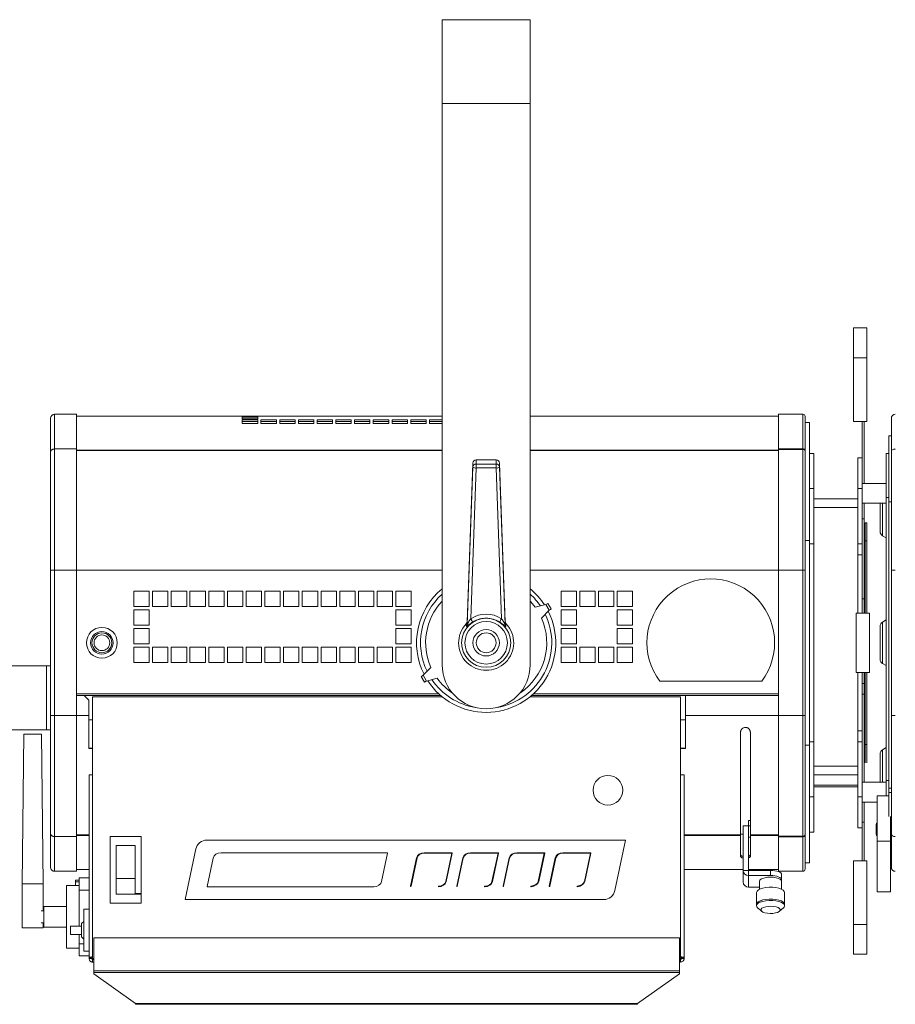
# Model space of a CAD drawing. Header units: millimetres. Extents: x 11 to 1315, y -994 to 462.
# Tile 9 of 10: x 447 to 844, y 15 to 462. Entities that reach past the tile are written whole.
import ezdxf

# ---------------------------------------------------------------- set-up
doc = ezdxf.new("R2010")
doc.units = ezdxf.units.MM

msp = doc.modelspace()

# ---------------------------------------------------------------- linework, layer by layer
at = {"color": 7, "linetype": 'Continuous', "lineweight": 15}
for p, q in [((638.61, 424.44), (638.61, 462.44)), ((638.61, 462.44), (678.61, 462.44)), ((678.61, 424.44), (678.61, 462.44)), ((638.61, 169.44), (638.61, 424.44)), ((638.61, 424.44), (678.61, 424.44)), ((678.61, 169.44), (678.61, 424.44)), ((831.41, 322.43), (825.41, 322.43)), ((825.41, 308.93), (825.41, 322.43)), ((831.41, 308.93), (831.41, 322.43)), ((825.41, 279.93), (825.41, 308.93)), ((825.41, 308.93), (831.41, 308.93)), ((831.41, 279.93), (831.41, 308.93)), ((462.61, 283.24), (462.61, 267.46)), ((462.61, 283.24), (472.61, 283.24)), ((472.61, 267.46), (472.61, 283.24)), ((472.61, 282.44), (477.61, 282.44)), ((484.61, 282.44), (477.61, 282.44)), ((484.61, 282.44), (486.11, 282.44)), ((493.11, 282.44), (486.11, 282.44)), ((493.11, 282.44), (494.61, 282.44)), ((501.61, 282.44), (494.61, 282.44)), ((501.61, 282.44), (512.26, 282.44)), ((515.96, 282.44), (547.86, 282.44)), ((554.86, 282.44), (547.86, 282.44)), ((547.86, 282.44), (547.86, 282.44)), ((554.86, 282.44), (547.86, 282.44)), ((547.86, 282.05), (547.86, 282.43)), ((547.86, 282.43), (554.86, 282.43)), ((554.86, 282.05), (547.86, 282.05)), ((547.86, 280.93), (547.86, 281.91)), ((547.86, 281.91), (554.86, 281.91)), ((554.86, 282.44), (638.61, 282.44)), ((554.86, 282.44), (554.86, 282.44)), ((554.86, 282.43), (554.86, 282.05)), ((554.86, 281.91), (554.86, 280.93)), ((678.61, 282.44), (748.26, 282.44)), ((751.96, 282.44), (762.61, 282.44)), ((769.61, 282.44), (762.61, 282.44)), ((769.61, 282.44), (771.11, 282.44)), ((778.11, 282.44), (771.11, 282.44)), ((778.11, 282.44), (779.61, 282.44)), ((786.61, 282.44), (779.61, 282.44)), ((786.61, 282.44), (791.41, 282.44)), ((791.41, 267.58), (791.41, 283.24)), ((791.41, 283.24), (802.41, 283.24)), ((802.41, 267.58), (802.41, 283.24)), ((803.41, 282.24), (803.41, 266.73)), ((460.81, 266.15), (460.81, 281.44)), ((547.86, 281.11), (554.86, 281.11)), ((554.86, 280.93), (547.86, 280.93)), ((547.86, 279.09), (547.86, 280.66)), ((547.86, 280.66), (554.86, 280.66)), ((547.86, 279.87), (554.86, 279.87)), ((554.86, 279.09), (547.86, 279.09)), ((554.86, 280.66), (554.86, 279.09)), ((556.36, 279.09), (556.36, 280.66)), ((556.36, 280.66), (563.36, 280.66)), ((556.36, 279.87), (563.36, 279.87)), ((563.36, 279.09), (556.36, 279.09)), ((563.36, 280.66), (563.36, 279.09)), ((564.86, 279.09), (564.86, 280.66)), ((564.86, 280.66), (571.86, 280.66)), ((564.86, 279.87), (571.86, 279.87)), ((571.86, 279.09), (564.86, 279.09)), ((571.86, 280.66), (571.86, 279.09)), ((573.36, 279.09), (573.36, 280.66)), ((573.36, 280.66), (580.36, 280.66)), ((573.36, 279.87), (580.36, 279.87)), ((580.36, 279.09), (573.36, 279.09)), ((580.36, 280.66), (580.36, 279.09)), ((581.86, 279.09), (581.86, 280.66)), ((581.86, 280.66), (588.86, 280.66)), ((581.86, 279.87), (588.86, 279.87)), ((588.86, 279.09), (581.86, 279.09)), ((588.86, 280.66), (588.86, 279.09)), ((590.36, 279.09), (590.36, 280.66)), ((590.36, 280.66), (597.36, 280.66)), ((590.36, 279.87), (597.36, 279.87)), ((597.36, 279.09), (590.36, 279.09)), ((597.36, 280.66), (597.36, 279.09)), ((598.86, 279.09), (598.86, 280.66)), ((598.86, 280.66), (605.86, 280.66)), ((598.86, 279.87), (605.86, 279.87)), ((605.86, 279.09), (598.86, 279.09)), ((605.86, 280.66), (605.86, 279.09)), ((607.36, 279.09), (607.36, 280.66)), ((607.36, 280.66), (614.36, 280.66)), ((607.36, 279.87), (614.36, 279.87)), ((614.36, 279.09), (607.36, 279.09)), ((614.36, 280.66), (614.36, 279.09)), ((615.86, 279.09), (615.86, 280.66)), ((615.86, 280.66), (622.86, 280.66)), ((615.86, 279.87), (622.86, 279.87)), ((622.86, 279.09), (615.86, 279.09)), ((622.86, 280.66), (622.86, 279.09)), ((624.36, 279.09), (624.36, 280.66)), ((624.36, 280.66), (631.36, 280.66)), ((624.36, 279.87), (631.36, 279.87)), ((631.36, 279.09), (624.36, 279.09)), ((631.36, 280.66), (631.36, 279.09)), ((632.86, 279.09), (632.86, 280.66)), ((632.86, 280.66), (638.61, 280.66)), ((632.86, 279.87), (638.61, 279.87)), ((638.61, 279.09), (632.86, 279.09)), ((803.41, 279.44), (805.41, 279.44)), ((805.41, 279.44), (805.41, 225.94)), ((825.41, 279.93), (831.41, 279.93)), ((829.41, 263.44), (829.41, 279.93)), ((830.21, 251.82), (830.21, 279.93)), ((842.61, 266.15), (842.61, 281.44)), ((841.41, 243.44), (841.41, 273.44)), ((841.41, 273.44), (842.61, 273.44)), ((460.81, 212.44), (460.81, 266.15)), ((462.61, 267.46), (462.61, 212.44)), ((462.61, 267.46), (472.61, 267.46)), ((472.61, 212.44), (472.61, 267.46)), ((791.41, 267.26), (791.41, 267.58)), ((791.41, 267.58), (802.41, 267.58)), ((791.41, 212.44), (791.41, 267.26)), ((802.41, 267.26), (791.41, 267.26)), ((802.41, 267.58), (802.41, 267.26)), ((802.41, 212.44), (802.41, 267.26)), ((803.41, 266.73), (803.41, 212.44)), ((807.41, 265.44), (805.41, 265.44)), ((807.41, 249.44), (807.41, 265.44)), ((840.21, 245.44), (840.21, 265.44)), ((840.21, 265.44), (841.41, 265.44)), ((842.61, 212.44), (842.61, 266.15)), ((652.56, 261.07), (649.93, 189)), ((652.56, 259.23), (652.56, 261.07)), ((663.16, 262.52), (654.06, 262.52)), ((663.16, 262.46), (654.06, 262.46)), ((654.06, 262.46), (654.06, 260.63)), ((654.06, 260.63), (654.06, 258.84)), ((654.06, 260.63), (663.16, 260.63)), ((663.16, 260.63), (663.16, 262.46)), ((663.16, 260.63), (663.16, 258.84)), ((664.66, 261.07), (664.66, 259.23)), ((667.29, 189), (664.66, 261.07)), ((827.41, 249.44), (827.41, 263.44)), ((829.41, 263.44), (827.41, 263.44)), ((829.41, 249.44), (829.41, 263.44)), ((650, 187.71), (652.56, 259.23)), ((654.06, 258.84), (651.61, 190.38)), ((663.16, 258.84), (654.06, 258.84)), ((665.61, 190.38), (663.16, 258.84)), ((664.66, 259.23), (667.22, 187.71)), ((840.21, 251.82), (829.41, 251.82)), ((807.41, 249.44), (805.41, 249.44)), ((807.41, 224.44), (807.41, 249.44)), ((829.41, 249.44), (827.41, 249.44)), ((827.41, 224.44), (827.41, 249.44)), ((829.41, 224.44), (829.41, 249.44)), ((827.41, 244.87), (807.41, 244.87)), ((829.41, 242.82), (840.21, 242.82)), ((830.21, 235.8), (830.21, 242.82)), ((837.51, 237.44), (837.51, 242.82)), ((840.21, 245.44), (840.21, 116.95)), ((841.41, 245.44), (840.21, 245.44)), ((842.61, 243.44), (841.41, 243.44)), ((841.41, 243.44), (841.41, 113.44)), ((827.41, 240.87), (807.41, 240.87)), ((807.41, 240.87), (807.41, 123.44)), ((827.41, 240.87), (827.41, 192.94)), ((837.51, 229.94), (837.51, 237.44)), ((829.41, 235.8), (830.21, 235.8)), ((830.21, 192.94), (830.21, 235.8)), ((830.71, 225.69), (830.71, 233.94)), ((830.71, 233.94), (831.51, 233.94)), ((831.51, 225.69), (831.51, 233.94)), ((803.41, 225.94), (805.41, 225.94)), ((805.41, 225.94), (805.41, 132.94)), ((807.41, 224.44), (805.41, 224.44)), ((829.41, 224.44), (827.41, 224.44)), ((829.41, 192.94), (829.41, 224.44)), ((830.71, 192.94), (830.71, 225.69)), ((830.71, 225.69), (831.51, 225.69)), ((831.51, 192.94), (831.51, 225.69)), ((838.58, 228.06), (840.21, 227.08)), ((829.41, 219.44), (827.41, 219.44)), ((462.61, 212.44), (460.81, 212.44)), ((460.81, 146.44), (460.81, 212.44)), ((462.61, 212.44), (472.61, 212.44)), ((462.61, 212.44), (462.61, 146.44)), ((472.61, 146.44), (472.61, 212.44)), ((791.41, 146.44), (791.41, 212.44)), ((791.41, 212.44), (802.41, 212.44)), ((802.41, 146.44), (802.41, 212.44)), ((802.41, 212.44), (803.41, 212.44)), ((803.41, 212.44), (803.41, 146.44)), ((844.41, 212.44), (842.61, 212.44)), ((842.61, 146.44), (842.61, 212.44)), ((505.61, 202.94), (498.61, 202.94)), ((498.61, 202.94), (498.61, 195.94)), ((505.61, 195.94), (505.61, 202.94)), ((514.11, 202.94), (507.11, 202.94)), ((507.11, 202.94), (507.11, 195.94)), ((514.11, 195.94), (514.11, 202.94)), ((522.61, 202.94), (515.61, 202.94)), ((515.61, 202.94), (515.61, 195.94)), ((522.61, 195.94), (522.61, 202.94)), ((531.11, 202.94), (524.11, 202.94)), ((524.11, 202.94), (524.11, 195.94)), ((531.11, 195.94), (531.11, 202.94)), ((539.61, 202.94), (532.61, 202.94)), ((532.61, 202.94), (532.61, 195.94)), ((539.61, 195.94), (539.61, 202.94)), ((548.11, 202.94), (541.11, 202.94)), ((541.11, 202.94), (541.11, 195.94)), ((548.11, 195.94), (548.11, 202.94)), ((556.61, 202.94), (549.61, 202.94)), ((549.61, 202.94), (549.61, 195.94)), ((556.61, 195.94), (556.61, 202.94)), ((565.11, 202.94), (558.11, 202.94)), ((558.11, 202.94), (558.11, 195.94)), ((565.11, 195.94), (565.11, 202.94)), ((573.61, 202.94), (566.61, 202.94)), ((566.61, 202.94), (566.61, 195.94)), ((573.61, 195.94), (573.61, 202.94)), ((582.11, 202.94), (575.11, 202.94)), ((575.11, 202.94), (575.11, 195.94)), ((582.11, 195.94), (582.11, 202.94)), ((590.61, 202.94), (583.61, 202.94)), ((583.61, 202.94), (583.61, 195.94)), ((590.61, 195.94), (590.61, 202.94)), ((599.11, 202.94), (592.11, 202.94)), ((592.11, 202.94), (592.11, 195.94)), ((599.11, 195.94), (599.11, 202.94)), ((607.61, 202.94), (600.61, 202.94)), ((600.61, 202.94), (600.61, 195.94)), ((607.61, 195.94), (607.61, 202.94)), ((616.11, 202.94), (609.11, 202.94)), ((609.11, 202.94), (609.11, 195.94)), ((616.11, 195.94), (616.11, 202.94)), ((624.61, 202.94), (617.61, 202.94)), ((617.61, 202.94), (617.61, 195.94)), ((624.61, 195.94), (624.61, 202.94)), ((699.61, 202.94), (692.61, 202.94)), ((692.61, 202.94), (692.61, 195.94)), ((699.61, 195.94), (699.61, 202.94)), ((708.11, 202.94), (701.11, 202.94)), ((701.11, 202.94), (701.11, 195.94)), ((708.11, 195.94), (708.11, 202.94)), ((716.61, 202.94), (709.61, 202.94)), ((709.61, 202.94), (709.61, 195.94)), ((716.61, 195.94), (716.61, 202.94)), ((725.11, 202.94), (718.11, 202.94)), ((718.11, 202.94), (718.11, 195.94)), ((725.11, 195.94), (725.11, 202.94)), ((685.74, 196.86), (680.89, 195.56)), ((685.74, 196.86), (687.25, 194.23)), ((686.65, 197.29), (688.09, 194.8)), ((829.41, 199.44), (830.21, 199.44)), ((498.61, 195.94), (505.61, 195.94)), ((505.61, 194.44), (498.61, 194.44)), ((498.61, 194.44), (498.61, 187.44)), ((505.61, 187.44), (505.61, 194.44)), ((507.11, 195.94), (514.11, 195.94)), ((515.61, 195.94), (522.61, 195.94)), ((524.11, 195.94), (531.11, 195.94)), ((532.61, 195.94), (539.61, 195.94)), ((541.11, 195.94), (548.11, 195.94)), ((549.61, 195.94), (556.61, 195.94)), ((558.11, 195.94), (565.11, 195.94)), ((566.61, 195.94), (573.61, 195.94)), ((575.11, 195.94), (582.11, 195.94)), ((583.61, 195.94), (590.61, 195.94)), ((592.11, 195.94), (599.11, 195.94)), ((600.61, 195.94), (607.61, 195.94)), ((609.11, 195.94), (616.11, 195.94)), ((617.61, 195.94), (624.61, 195.94)), ((624.61, 194.44), (617.61, 194.44)), ((617.61, 194.44), (617.61, 187.44)), ((624.61, 187.44), (624.61, 194.44)), ((683.71, 190.68), (687.25, 194.23)), ((692.61, 195.94), (699.61, 195.94)), ((699.61, 194.44), (692.61, 194.44)), ((692.61, 194.44), (692.61, 187.44)), ((699.61, 187.44), (699.61, 194.44)), ((701.11, 195.94), (708.11, 195.94)), ((709.61, 195.94), (716.61, 195.94)), ((718.11, 195.94), (725.11, 195.94)), ((725.11, 194.44), (718.11, 194.44)), ((718.11, 194.44), (718.11, 187.44)), ((725.11, 187.44), (725.11, 194.44)), ((826.71, 165.94), (826.71, 192.94)), ((826.71, 192.94), (832.71, 192.94)), ((832.71, 165.94), (832.71, 192.94)), ((840.21, 189.81), (838.58, 188.83)), ((498.61, 187.44), (505.61, 187.44)), ((505.61, 185.94), (498.61, 185.94)), ((498.61, 185.94), (498.61, 178.94)), ((505.61, 178.94), (505.61, 185.94)), ((617.61, 187.44), (624.61, 187.44)), ((624.61, 185.94), (617.61, 185.94)), ((617.61, 185.94), (617.61, 178.94)), ((624.61, 178.94), (624.61, 185.94)), ((692.61, 187.44), (699.61, 187.44)), ((699.61, 185.94), (692.61, 185.94)), ((692.61, 185.94), (692.61, 178.94)), ((699.61, 178.94), (699.61, 185.94)), ((718.11, 187.44), (725.11, 187.44)), ((725.11, 185.94), (718.11, 185.94)), ((718.11, 185.94), (718.11, 178.94)), ((725.11, 178.94), (725.11, 185.94)), ((837.51, 179.44), (837.51, 186.94)), ((498.61, 178.94), (505.61, 178.94)), ((617.61, 178.94), (624.61, 178.94)), ((692.61, 178.94), (699.61, 178.94)), ((718.11, 178.94), (725.11, 178.94)), ((837.51, 171.94), (837.51, 179.44)), ((505.61, 177.44), (498.61, 177.44)), ((498.61, 177.44), (498.61, 170.44)), ((505.61, 170.44), (505.61, 177.44)), ((514.11, 177.44), (507.11, 177.44)), ((507.11, 177.44), (507.11, 170.44)), ((514.11, 170.44), (514.11, 177.44)), ((522.61, 177.44), (515.61, 177.44)), ((515.61, 177.44), (515.61, 170.44)), ((522.61, 170.44), (522.61, 177.44)), ((531.11, 177.44), (524.11, 177.44)), ((524.11, 177.44), (524.11, 170.44)), ((531.11, 170.44), (531.11, 177.44)), ((539.61, 177.44), (532.61, 177.44)), ((532.61, 177.44), (532.61, 170.44)), ((539.61, 170.44), (539.61, 177.44)), ((548.11, 177.44), (541.11, 177.44)), ((541.11, 177.44), (541.11, 170.44)), ((548.11, 170.44), (548.11, 177.44)), ((556.61, 177.44), (549.61, 177.44)), ((549.61, 177.44), (549.61, 170.44)), ((556.61, 170.44), (556.61, 177.44)), ((565.11, 177.44), (558.11, 177.44)), ((558.11, 177.44), (558.11, 170.44)), ((565.11, 170.44), (565.11, 177.44)), ((573.61, 177.44), (566.61, 177.44)), ((566.61, 177.44), (566.61, 170.44)), ((573.61, 170.44), (573.61, 177.44)), ((582.11, 177.44), (575.11, 177.44)), ((575.11, 177.44), (575.11, 170.44)), ((582.11, 170.44), (582.11, 177.44)), ((590.61, 177.44), (583.61, 177.44)), ((583.61, 177.44), (583.61, 170.44)), ((590.61, 170.44), (590.61, 177.44)), ((599.11, 177.44), (592.11, 177.44)), ((592.11, 177.44), (592.11, 170.44)), ((599.11, 170.44), (599.11, 177.44)), ((607.61, 177.44), (600.61, 177.44)), ((600.61, 177.44), (600.61, 170.44)), ((607.61, 170.44), (607.61, 177.44)), ((616.11, 177.44), (609.11, 177.44)), ((609.11, 177.44), (609.11, 170.44)), ((616.11, 170.44), (616.11, 177.44)), ((624.61, 177.44), (617.61, 177.44)), ((617.61, 177.44), (617.61, 170.44)), ((624.61, 170.44), (624.61, 177.44)), ((699.61, 177.44), (692.61, 177.44)), ((692.61, 177.44), (692.61, 170.44)), ((699.61, 170.44), (699.61, 177.44)), ((708.11, 177.44), (701.11, 177.44)), ((701.11, 177.44), (701.11, 170.44)), ((708.11, 170.44), (708.11, 177.44)), ((716.61, 177.44), (709.61, 177.44)), ((709.61, 177.44), (709.61, 170.44)), ((716.61, 170.44), (716.61, 177.44)), ((725.11, 177.44), (718.11, 177.44)), ((718.11, 177.44), (718.11, 170.44)), ((725.11, 170.44), (725.11, 177.44)), ((498.61, 170.44), (505.61, 170.44)), ((507.11, 170.44), (514.11, 170.44)), ((515.61, 170.44), (522.61, 170.44)), ((524.11, 170.44), (531.11, 170.44)), ((532.61, 170.44), (539.61, 170.44)), ((541.11, 170.44), (548.11, 170.44)), ((549.61, 170.44), (556.61, 170.44)), ((558.11, 170.44), (565.11, 170.44)), ((566.61, 170.44), (573.61, 170.44)), ((575.11, 170.44), (582.11, 170.44)), ((583.61, 170.44), (590.61, 170.44)), ((592.11, 170.44), (599.11, 170.44)), ((600.61, 170.44), (607.61, 170.44)), ((609.11, 170.44), (616.11, 170.44)), ((617.61, 170.44), (624.61, 170.44)), ((692.61, 170.44), (699.61, 170.44)), ((701.11, 170.44), (708.11, 170.44)), ((709.61, 170.44), (716.61, 170.44)), ((718.11, 170.44), (725.11, 170.44)), ((838.58, 170.06), (840.21, 169.08)), ((459.03, 168.94), (435.81, 168.94)), ((459.03, 168.94), (459.03, 139.94)), ((459.03, 168.94), (460.81, 168.94)), ((633.51, 168.2), (629.96, 164.66)), ((826.71, 165.94), (832.71, 165.94)), ((827.41, 165.94), (827.41, 123.44)), ((829.41, 134.44), (829.41, 165.94)), ((830.21, 160.93), (830.21, 165.94)), ((830.71, 124.94), (830.71, 165.94)), ((831.51, 124.94), (831.51, 165.94)), ((629.13, 164.08), (630.57, 161.59)), ((629.96, 164.66), (631.48, 162.03)), ((631.48, 162.03), (636.33, 163.32)), ((783.73, 161.94), (737.48, 161.94)), ((829.41, 160.93), (830.21, 160.93)), ((830.21, 156.11), (830.21, 160.93)), ((472.61, 155.44), (476.11, 155.44)), ((478.11, 153.44), (476.11, 155.44)), ((476.11, 155.44), (638.04, 155.44)), ((476.11, 155.44), (638.04, 155.44)), ((478.11, 153.44), (478.11, 146.44)), ((479.91, 154.84), (479.91, 36.09)), ((638.76, 154.84), (479.91, 154.84)), ((746.91, 154.84), (678.45, 154.84)), ((679.17, 155.44), (749.11, 155.44)), ((679.18, 155.44), (749.11, 155.44)), ((746.91, 36.09), (746.91, 154.84)), ((749.11, 155.44), (791.41, 155.44)), ((749.11, 146.44), (749.11, 155.44)), ((829.41, 156.11), (830.21, 156.11)), ((830.21, 116.06), (830.21, 156.11)), ((460.81, 92.73), (460.81, 146.44)), ((462.61, 146.44), (460.81, 146.44)), ((462.61, 146.44), (462.61, 91.42)), ((462.61, 146.44), (472.61, 146.44)), ((472.61, 91.42), (472.61, 146.44)), ((478.11, 131.46), (478.11, 146.44)), ((478.11, 144.44), (479.91, 144.44)), ((746.91, 144.44), (749.11, 144.44)), ((749.11, 146.44), (749.11, 131.46)), ((791.41, 146.44), (802.41, 146.44)), ((791.41, 91.62), (791.41, 146.44)), ((802.41, 91.62), (802.41, 146.44)), ((802.41, 146.44), (803.41, 146.44)), ((803.41, 146.44), (803.41, 92.15)), ((842.61, 92.73), (842.61, 146.44)), ((844.41, 146.44), (842.61, 146.44)), ((435.81, 139.94), (459.03, 139.94)), ((460.81, 139.94), (459.03, 139.94)), ((774.11, 92.16), (774.11, 138.7)), ((778.61, 138.7), (778.61, 92.16)), ((827.41, 139.44), (829.41, 139.44)), ((448.69, 137.99), (447.98, 69.99)), ((448.69, 137.99), (456.67, 137.99)), ((457.38, 69.99), (456.67, 137.99)), ((807.41, 134.44), (805.41, 134.44)), ((807.41, 109.44), (807.41, 134.44)), ((829.41, 134.44), (827.41, 134.44)), ((827.41, 109.44), (827.41, 134.44)), ((829.41, 109.44), (829.41, 134.44)), ((479.91, 131.57), (478.11, 131.57)), ((479.91, 131.46), (478.11, 131.46)), ((749.11, 131.57), (746.91, 131.57)), ((749.11, 131.46), (746.91, 131.46)), ((803.41, 132.94), (805.41, 132.94)), ((805.41, 132.94), (805.41, 79.44)), ((830.71, 133.19), (831.51, 133.19)), ((840.21, 131.81), (838.58, 130.83)), ((837.51, 121.44), (837.51, 128.94)), ((827.41, 123.44), (807.41, 123.44)), ((837.51, 116.06), (837.51, 121.44)), ((478.31, 119.44), (478.31, 36.19)), ((478.31, 119.44), (479.91, 119.44)), ((746.91, 119.44), (748.51, 119.44)), ((748.51, 36.19), (748.51, 119.44)), ((827.41, 119.44), (807.41, 119.44)), ((840.21, 116.95), (840.21, 109.92)), ((840.21, 116.95), (841.41, 116.95)), ((807.41, 114.84), (827.41, 114.84)), ((807.41, 114.04), (827.41, 114.04)), ((840.21, 116.06), (829.41, 116.06)), ((841.41, 113.44), (842.61, 113.44)), ((841.41, 111.44), (841.41, 113.44)), ((807.41, 109.44), (805.41, 109.44)), ((807.41, 93.44), (807.41, 109.44)), ((829.41, 109.44), (827.41, 109.44)), ((827.41, 95.44), (827.41, 109.44)), ((829.41, 95.44), (829.41, 109.44)), ((836.21, 89.41), (836.21, 109.92)), ((836.21, 109.92), (841.41, 109.92)), ((842.61, 111.44), (841.41, 111.44)), ((841.41, 100.51), (841.41, 111.44)), ((829.41, 107.06), (836.21, 107.06)), ((830.21, 98.02), (830.21, 107.06)), ((777.76, 98.69), (778.61, 98.69)), ((777.76, 96.37), (777.76, 98.69)), ((842.21, 89.41), (842.21, 100.51)), ((775.26, 76.06), (775.26, 96.37)), ((777.76, 96.37), (775.26, 96.37)), ((777.76, 76.06), (777.76, 96.37)), ((777.76, 96.37), (778.61, 96.37)), ((777.76, 91.12), (777.76, 96.37)), ((829.41, 95.44), (827.41, 95.44)), ((829.41, 98.02), (830.21, 98.02)), ((829.41, 80.44), (829.41, 95.44)), ((830.21, 80.44), (830.21, 98.02)), ((835.71, 97.01), (835.71, 92.41)), ((842.21, 95.3), (842.61, 95.3)), ((842.61, 95.3), (842.61, 92.9)), ((460.81, 77.44), (460.81, 92.73)), ((462.61, 91.42), (472.61, 91.42)), ((462.61, 91.42), (462.61, 75.64)), ((472.61, 75.64), (472.61, 91.42)), ((487.91, 91.44), (487.91, 61.24)), ((501.91, 91.44), (487.91, 91.44)), ((501.91, 65.53), (501.91, 91.44)), ((721.91, 89.84), (531.78, 89.84)), ((717.03, 66.88), (721.91, 89.84)), ((774.11, 92.58), (775.26, 92.58)), ((774.11, 92.58), (775.26, 92.58)), ((774.11, 91.9), (774.11, 92.16)), ((774.11, 82.34), (774.11, 91.9)), ((777.76, 92.58), (777.76, 92.58)), ((777.76, 92.58), (777.76, 92.58)), ((778.61, 91.12), (777.76, 91.12)), ((778.61, 92.16), (778.61, 91.9)), ((778.61, 91.9), (778.61, 82.34)), ((791.41, 91.62), (802.41, 91.62)), ((791.41, 91.3), (791.41, 91.62)), ((791.41, 75.64), (791.41, 91.3)), ((802.41, 91.3), (791.41, 91.3)), ((802.41, 91.62), (802.41, 91.3)), ((802.41, 75.64), (802.41, 91.3)), ((802.61, 91.32), (802.61, 91.63)), ((803.41, 92.15), (803.41, 76.64)), ((807.41, 93.44), (805.41, 93.44)), ((842.61, 91.06), (842.21, 91.06)), ((842.61, 77.44), (842.61, 92.73)), ((842.61, 91.36), (842.61, 91.06)), ((499.26, 87.44), (490.56, 87.44)), ((526.79, 85.8), (521.91, 62.84)), ((836.21, 66.37), (836.21, 89.41)), ((836.21, 89.41), (842.21, 89.41)), ((842.21, 66.37), (842.21, 89.41)), ((842.21, 87.44), (842.61, 87.44)), ((842.61, 85.44), (842.21, 85.44)), ((534.68, 81.66), (531.94, 68.76)), ((613.78, 84.04), (538.2, 84.04)), ((611.14, 71.02), (613.88, 83.92)), ((627.02, 81.74), (624.28, 68.88)), ((624.48, 68.84), (627.22, 81.72)), ((643.12, 84.04), (630.47, 84.04)), ((630.47, 83.84), (642.99, 83.84)), ((642.99, 83.84), (640.26, 70.99)), ((640.46, 70.95), (643.21, 83.92)), ((648.02, 81.74), (645.28, 68.88)), ((645.48, 68.84), (648.22, 81.72)), ((664.12, 84.04), (651.47, 84.04)), ((651.47, 83.84), (663.99, 83.84)), ((663.99, 83.84), (661.26, 70.99)), ((661.46, 70.95), (664.21, 83.92)), ((669.02, 81.74), (666.28, 68.88)), ((666.48, 68.84), (669.22, 81.72)), ((685.12, 84.04), (672.47, 84.04)), ((672.47, 83.84), (684.99, 83.84)), ((684.99, 83.84), (682.26, 70.99)), ((682.46, 70.95), (685.21, 83.92)), ((690.02, 81.74), (687.28, 68.88)), ((687.48, 68.84), (690.22, 81.72)), ((706.12, 84.04), (693.47, 84.04)), ((693.47, 83.84), (705.99, 83.84)), ((705.99, 83.84), (703.26, 70.99)), ((703.46, 70.95), (706.21, 83.92)), ((472.61, 76.44), (478.31, 76.44)), ((751.96, 76.44), (762.61, 76.44)), ((762.61, 76.44), (769.61, 76.44)), ((762.61, 76.44), (762.61, 76.44)), ((762.61, 76.44), (769.61, 76.44)), ((769.61, 76.44), (771.11, 76.44)), ((769.61, 76.44), (769.61, 76.44)), ((771.11, 76.44), (775.26, 76.44)), ((771.11, 76.44), (771.11, 76.44)), ((771.11, 76.44), (775.26, 76.44)), ((775.26, 70.82), (775.26, 76.06)), ((777.76, 76.06), (775.26, 76.06)), ((777.76, 76.44), (778.11, 76.44)), ((777.76, 76.44), (778.11, 76.44)), ((777.76, 76.06), (777.76, 73.74)), ((777.76, 76.06), (787.76, 76.06)), ((778.11, 76.44), (779.61, 76.44)), ((778.11, 76.44), (778.11, 76.44)), ((779.61, 76.44), (786.61, 76.44)), ((779.61, 76.44), (779.61, 76.44)), ((779.61, 76.44), (786.61, 76.44)), ((786.61, 76.44), (791.41, 76.44)), ((786.61, 76.44), (786.61, 76.44)), ((787.76, 73.74), (787.76, 76.06)), ((803.41, 79.44), (805.41, 79.44)), ((825.41, 51.44), (825.41, 80.44)), ((825.41, 80.44), (831.41, 80.44)), ((831.41, 51.44), (831.41, 80.44)), ((462.61, 75.64), (472.61, 75.64)), ((473.81, 71.59), (472.11, 71.59)), ((472.11, 71.59), (472.11, 70.86)), ((473.81, 72.64), (473.81, 67.14)), ((478.31, 72.64), (473.81, 72.64)), ((499.26, 72.41), (490.56, 72.41)), ((777.76, 73.74), (777.76, 68.5)), ((777.76, 73.74), (787.76, 73.74)), ((791.41, 75.64), (802.41, 75.64)), ((792.76, 74.19), (792.76, 71.87)), ((792.76, 71.87), (792.76, 71.12)), ((447.98, 69.99), (447.98, 49.99)), ((457.38, 57.64), (457.38, 69.99)), ((473.81, 69.14), (468.11, 69.14)), ((468.11, 69.14), (468.11, 40.74)), ((472.11, 70.86), (472.11, 69.14)), ((473.81, 50.79), (473.81, 67.14)), ((473.81, 67.14), (478.31, 67.14)), ((532.04, 68.64), (607.61, 68.64)), ((782.76, 68.5), (777.76, 68.5)), ((782.76, 71.12), (782.76, 67.49)), ((792.76, 67.49), (792.76, 71.12)), ((490.56, 65.53), (490.56, 65.24)), ((490.56, 65.24), (501.91, 65.24)), ((501.91, 65.53), (499.26, 65.53)), ((501.91, 61.24), (501.91, 65.24)), ((521.91, 62.84), (712.04, 62.84)), ((781.41, 66.02), (781.41, 60.94)), ((794.11, 60.94), (794.11, 66.02)), ((836.21, 66.37), (842.21, 66.37)), ((468.11, 59.64), (457.68, 59.64)), ((457.68, 50.24), (457.68, 59.64)), ((478.31, 58.39), (475.91, 58.39)), ((475.91, 39.39), (475.91, 58.39)), ((487.91, 61.24), (501.91, 61.24)), ((781.36, 60.64), (781.36, 59.99)), ((781.9, 59.03), (783.73, 57.47)), ((791.78, 57.47), (793.61, 59.03)), ((794.16, 59.99), (794.16, 60.64)), ((456.53, 57.64), (457.68, 57.64)), ((447.98, 49.99), (457.38, 49.99)), ((456.53, 52.24), (457.68, 52.24)), ((457.38, 49.99), (457.38, 52.24)), ((457.68, 50.24), (468.11, 50.24)), ((469.91, 50.79), (474.91, 50.79)), ((469.91, 46.99), (469.91, 50.79)), ((475.91, 52.89), (474.91, 51.89)), ((474.91, 45.89), (474.91, 51.89)), ((825.41, 51.44), (831.41, 51.44)), ((825.41, 37.94), (825.41, 51.44)), ((831.41, 37.94), (831.41, 51.44)), ((469.91, 46.99), (474.91, 46.99)), ((473.81, 42.74), (473.81, 46.99)), ((474.91, 45.89), (475.91, 44.89)), ((746.41, 45.47), (480.41, 45.47)), ((480.41, 45.47), (480.41, 30.5)), ((746.41, 30.5), (746.41, 45.47)), ((468.11, 40.74), (473.81, 40.74)), ((473.81, 42.74), (473.81, 37.24)), ((473.81, 37.24), (478.31, 37.24)), ((478.31, 39.39), (475.91, 39.39)), ((478.31, 36.19), (479.51, 36.19)), ((478.31, 36.04), (478.31, 36.19)), ((479.51, 36.04), (478.31, 36.04)), ((479.51, 36.04), (479.51, 36.19)), ((747.31, 36.19), (748.51, 36.19)), ((747.31, 36.19), (747.31, 36.04)), ((748.51, 36.04), (747.31, 36.04)), ((748.51, 36.19), (748.51, 36.04)), ((825.41, 37.94), (831.41, 37.94)), ((479.91, 34.44), (479.91, 35.64)), ((480.41, 34.44), (479.91, 34.44)), ((746.91, 34.44), (746.41, 34.44)), ((746.91, 35.64), (746.91, 34.44)), ((480.41, 30.5), (746.41, 30.5)), ((480.41, 29.65), (480.41, 30.5)), ((480.41, 29.65), (746.41, 29.65)), ((480.41, 29.65), (480.41, 29.03)), ((480.41, 29.03), (499.41, 15.59)), ((727.41, 15.59), (746.41, 29.03)), ((746.41, 29.65), (746.41, 30.5)), ((746.41, 29.03), (746.41, 29.65)), ((727.41, 15.59), (499.41, 15.59)), ((499.41, 15.59), (499.41, 15.59)), ((499.41, 15.59), (499.41, 15.24)), ((727.41, 15.24), (499.41, 15.24)), ((727.41, 15.59), (727.41, 15.59)), ((727.41, 15.59), (727.41, 15.24))]:
    msp.add_line(p, q, dxfattribs=at)
at = {"color": 8, "linetype": 'Continuous', "lineweight": 15}
for p, q in [((472.61, 266.98), (638.61, 266.98)), ((472.61, 266.72), (638.61, 266.72)), ((678.61, 266.98), (791.41, 266.98)), ((678.61, 266.72), (791.41, 266.72)), ((654.06, 262.52), (654.06, 262.46)), ((663.16, 262.52), (663.16, 262.46)), ((838.58, 237.44), (838.58, 242.82)), ((838.58, 228.06), (838.58, 237.44)), ((472.61, 212.44), (638.61, 212.44)), ((678.61, 212.44), (791.41, 212.44)), ((838.58, 179.44), (838.58, 188.83)), ((838.58, 170.06), (838.58, 179.44)), ((472.61, 156.24), (637.14, 156.24)), ((680.08, 156.24), (791.41, 156.24)), ((472.61, 146.44), (478.11, 146.44)), ((749.11, 146.44), (791.41, 146.44)), ((838.58, 121.44), (838.58, 130.83)), ((838.58, 116.06), (838.58, 121.44)), ((472.61, 92.16), (478.31, 92.16)), ((472.61, 91.9), (478.31, 91.9)), ((748.51, 92.16), (774.11, 92.16)), ((748.51, 91.9), (774.11, 91.9)), ((778.61, 92.16), (791.41, 92.16)), ((778.61, 91.9), (791.41, 91.9)), ((447.98, 69.99), (457.38, 69.99)), ((473.81, 70.86), (472.11, 70.86)), ((475.91, 42.74), (473.81, 42.74)), ((480.41, 36.04), (480.01, 36.04)), ((746.81, 36.04), (746.41, 36.04))]:
    msp.add_line(p, q, dxfattribs=at)
at = {"color": 7, "linetype": 'Continuous', "lineweight": 15, "flags": 128}
for points in [[(802.41, 267.26), (802.6, 267.25), (802.79, 267.22), (802.97, 267.17), (803.12, 267.11), (803.24, 267.03), (803.33, 266.94), (803.39, 266.84), (803.41, 266.73)], [(680.89, 195.56), (678.93, 197.97), (678.61, 198.32)], [(802.41, 91.62), (802.6, 91.63), (802.79, 91.66), (802.97, 91.71), (803.12, 91.78), (803.24, 91.86), (803.33, 91.95), (803.39, 92.05), (803.41, 92.15)], [(787.76, 76.06), (788.73, 76.02), (789.67, 75.92), (790.54, 75.75), (791.29, 75.51), (791.92, 75.23), (792.38, 74.9), (792.66, 74.55), (792.76, 74.19)], [(792.76, 71.12), (792.66, 71.49), (792.21, 71.98), (791.43, 72.39), (790.38, 72.72), (789.13, 72.92), (787.78, 72.99), (786.43, 72.93), (785.18, 72.73), (784.12, 72.41)], [(792.76, 71.87), (792.66, 72.24), (792.38, 72.59), (791.92, 72.91), (791.29, 73.19), (790.54, 73.43), (789.67, 73.6), (788.73, 73.71), (787.76, 73.74)], [(783.14, 67.65), (782.23, 67.19), (781.64, 66.66), (781.41, 66.09), (781.41, 66.02)], [(794.11, 66.02), (793.97, 66.52), (793.47, 67.06), (792.64, 67.54), (791.52, 67.94), (790.19, 68.22), (788.72, 68.37), (787.19, 68.39), (785.69, 68.27), (784.31, 68.02), (783.14, 67.65)], [(794.16, 60.64), (794.02, 61.15), (793.51, 61.69), (792.68, 62.18), (791.55, 62.57), (790.21, 62.86), (788.72, 63.01), (787.18, 63.03), (785.67, 62.91), (784.29, 62.66), (783.1, 62.29)], [(794.11, 60.64), (793.97, 61.14), (793.47, 61.68), (792.64, 62.17), (791.52, 62.56), (790.19, 62.84), (788.72, 63), (787.19, 63.01), (785.69, 62.89), (784.31, 62.64), (783.14, 62.27)], [(783.1, 62.29), (782.19, 61.82), (781.59, 61.29), (781.36, 60.72), (781.36, 60.64)], [(781.9, 59.03), (781.5, 59.49), (781.36, 60.07), (781.59, 60.64), (782.19, 61.17), (783.1, 61.64)], [(783.14, 62.27), (782.23, 61.81), (781.64, 61.28), (781.41, 60.72), (781.41, 60.64)], [(783.1, 61.64), (784.29, 62.01), (785.67, 62.26), (787.18, 62.38), (788.72, 62.36), (790.21, 62.21), (791.55, 61.92), (792.68, 61.53), (793.51, 61.04), (794.02, 60.5), (794.16, 59.92), (793.92, 59.35), (793.61, 59.03)], [(784.56, 59.27), (783.84, 58.89), (783.43, 58.44), (783.38, 57.97), (783.68, 57.52), (784.32, 57.11), (785.23, 56.79), (786.34, 56.58), (787.58, 56.49), (788.82, 56.54), (789.98, 56.72), (790.96, 57.01), (791.68, 57.39), (792.08, 57.84), (792.14, 58.31), (791.83, 58.76), (791.2, 59.17), (790.29, 59.49), (789.17, 59.7), (787.94, 59.79), (786.7, 59.74), (785.54, 59.56), (784.56, 59.27)], [(479.91, 36.79), (479.91, 36.79)]]:
    msp.add_lwpolyline(points, dxfattribs=at)
at = {"color": 7, "linetype": 'Continuous', "lineweight": 15}
for centre, radius in [((658.61, 179.44), 11.14), ((658.61, 179.44), 9.65), ((484.11, 179.44), 7), ((484.11, 179.44), 5.14), ((484.11, 179.44), 4.5), ((658.61, 179.44), 6), ((658.61, 179.44), 4.5), ((484.11, 179.44), 3.57), ((713.91, 112.44), 6.75)]:
    msp.add_circle(centre, radius, dxfattribs=at)
for centre, radius, start, end in [((462.61, 281.44), 1.8, 90, 180), ((802.41, 282.24), 1, 0, 90), ((844.41, 281.44), 1.8, 90, 180), ((802.48, 266.65), 0.934, 5.0448, 94.2823), ((654.06, 261.02), 1.5, 90, 177.91), ((654.03, 260.99), 1.48, 89.0712, 176.9453), ((654.03, 259.15), 1.48, 89.0712, 176.9453), ((663.16, 261.02), 1.5, 2.09, 90), ((663.19, 260.99), 1.48, 3.0547, 90.9288), ((663.19, 259.15), 1.48, 3.0547, 90.9288), ((653.77, 260.82), 2, 232.771, 278.2073), ((663.45, 260.82), 2, 261.7927, 307.229), ((839.71, 229.94), 2.2, 180, 239.0152), ((760.61, 179.44), 29, 322.8827, 217.1173), ((658.61, 179.44), 31.61, 129.2554, 206.9362), ((658.61, 179.44), 29.79, 132.1656, 205.7956), ((658.61, 179.44), 31.61, 33.0638, 50.7446), ((658.61, 179.44), 29.79, 34.2044, 47.8344), ((658.61, 179.44), 27.5, 136.6582, 204.122), ((658.61, 179.44), 31.61, 270, 26.9362), ((658.61, 179.44), 29.79, 279.5137, 25.7956), ((658.61, 179.44), 12.5, 136.4619, 43.5381), ((648.43, 189.05), 1.5, 316.6451, 358.0739), ((660.11, 179.39), 14, 136.427, 136.6447), ((647.84, 187.42), 4.79, 16.7282, 38.1946), ((669.37, 187.42), 4.79, 141.8054, 163.2718), ((657.11, 179.39), 14, 43.3553, 43.573), ((668.79, 189.05), 1.5, 181.9265, 201.6168), ((658.61, 179.44), 27.5, 303.9479, 24.122), ((839.71, 186.94), 2.2, 120.9848, 180), ((648.53, 187.76), 1.47, 319.7426, 357.934), ((668.69, 187.76), 1.47, 182.066, 220.2574), ((839.71, 171.94), 2.2, 180, 239.0152), ((658.61, 169.44), 20, 180, 270), ((658.61, 169.44), 20, 270, 360), ((658.61, 179.44), 31.61, 213.0638, 270), ((658.61, 179.44), 29.79, 214.2044, 260.4863), ((658.61, 179.44), 27.5, 215.878, 236.0521), ((839.71, 128.94), 2.2, 120.9848, 180), ((836.41, 97.01), 0.7, 106.6015, 180), ((531.78, 84.74), 5.1, 90, 168), ((802.48, 92.23), 0.934, 265.7177, 354.9552), ((836.41, 92.41), 0.7, 180, 253.3985), ((613.78, 83.94), 0.1, 348, 90), ((643.12, 83.94), 0.1, 348, 90), ((664.12, 83.94), 0.1, 348, 90), ((685.12, 83.94), 0.1, 348, 90), ((706.12, 83.94), 0.1, 348, 90), ((462.61, 77.44), 1.8, 180, 270), ((777.67, 76.16), 2.42, 182.2456, 272.082), ((777.76, 76.06), 0.000966, 182.2456, 272.082), ((802.41, 76.64), 1, 270, 0), ((844.41, 77.44), 1.8, 180, 270), ((784.42, 70.72), 1.71, 100.1045, 166.5866), ((532.04, 68.74), 0.1, 168, 270), ((624.38, 68.86), 0.1, 168, 348), ((637, 68.74), 0.1, 90, 270), ((645.38, 68.86), 0.1, 168, 348), ((658, 68.74), 0.1, 90, 270), ((666.38, 68.86), 0.1, 168, 348), ((679, 68.74), 0.1, 90, 270), ((687.38, 68.86), 0.1, 168, 348), ((700, 68.74), 0.1, 90, 270), ((777.67, 70.91), 2.42, 182.2456, 272.082), ((712.04, 67.94), 5.1, 270, 348), ((479.36, 34.69), 1.5, 64.1581, 68.4898), ((747.46, 34.69), 1.5, 111.5102, 115.8419)]:
    msp.add_arc(centre, radius, start, end, dxfattribs=at)
for centre, major_axis, ratio, start_param, end_param in [((658.61, 179.46), (0, 12.98), 0.999694, 5.712871, 6.8535), ((538.2, 81.18), (3.58, 0), 0.8, 1.570796, 2.973159), ((630.47, 81.28), (3.5, 0), 0.788558, 1.570796, 2.975523), ((630.47, 81.28), (-3.3, 0), 0.775758, 4.712389, 6.110453), ((651.47, 81.17), (3.52, 0), 0.814453, 1.570796, 2.943747), ((651.47, 81.17), (-3.32, 0), 0.803037, 4.712389, 6.076513), ((672.55, 81.18), (3.6, 0), 0.79441, 1.592929, 2.946103), ((672.55, 81.18), (-3.4, 0), 0.782085, 4.735817, 6.079028), ((693.55, 81.18), (3.6, 0), 0.79441, 1.592929, 2.946103), ((693.55, 81.18), (-3.4, 0), 0.782085, 4.735817, 6.079028), ((607.61, 71.5), (3.58, 0), 0.8, 4.712389, 6.114751), ((637, 71.4), (3.3, 0), 0.775758, 4.712389, 6.119763), ((637, 71.4), (-3.5, 0), 0.788525, 1.570796, 2.97553), ((658, 71.4), (3.3, 0), 0.775758, 4.712389, 6.119763), ((658, 71.4), (-3.5, 0), 0.788525, 1.570796, 2.97553), ((678.07, 71.44), (4.25, 0), 0.625475, 4.934412, 6.112314), ((678.07, 71.44), (-4.46, 0), 0.641901, 1.782669, 2.968609), ((699.07, 71.44), (4.25, 0), 0.625475, 4.934412, 6.112314), ((699.07, 71.44), (-4.46, 0), 0.641901, 1.782669, 2.968609)]:
    msp.add_ellipse(centre, major_axis=major_axis, ratio=ratio, start_param=start_param, end_param=end_param, dxfattribs=at)
for points, knots in [([(515.96, 282.44), (515.89, 282.44), (515.74, 282.44), (515.51, 282.44), (515.28, 282.44), (514.97, 282.44), (514.58, 282.44), (514.11, 282.44), (513.64, 282.44), (513.17, 282.44), (512.71, 282.44), (512.41, 282.44), (512.26, 282.44)], [0, 0, 0, 0, 0.062417, 0.124763, 0.18711, 0.249527, 0.374701, 0.499875, 0.625265, 0.750655, 0.875328, 1, 1, 1, 1]), ([(751.96, 282.44), (751.89, 282.44), (751.74, 282.44), (751.51, 282.44), (751.28, 282.44), (750.97, 282.44), (750.58, 282.44), (750.11, 282.44), (749.64, 282.44), (749.17, 282.44), (748.71, 282.44), (748.41, 282.44), (748.26, 282.44)], [0, 0, 0, 0, 0.062417, 0.124763, 0.18711, 0.249527, 0.374701, 0.499875, 0.625265, 0.750655, 0.875328, 1, 1, 1, 1]), ([(462.61, 267.46), (462.57, 267.46), (462.49, 267.46), (462.37, 267.45), (462.25, 267.44), (462.13, 267.41), (461.96, 267.37), (461.74, 267.3), (461.49, 267.18), (461.27, 267.03), (461.03, 266.81), (460.85, 266.51), (460.81, 266.26), (460.81, 266.16), (460.81, 266.15)], [0, 0, 0, 0, 0.042516, 0.085039, 0.127584, 0.170162, 0.212777, 0.317813, 0.42324, 0.527901, 0.633015, 0.844386, 0.994175, 1, 1, 1, 1]), ([(844.41, 267.46), (844.29, 267.46), (844.06, 267.45), (843.6, 267.34), (843.1, 267.1), (842.69, 266.67), (842.64, 266.32), (842.61, 266.15)], [0, 0, 0, 0, 0.123813, 0.247875, 0.496277, 0.747215, 1, 1, 1, 1]), ([(686.65, 197.29), (686.64, 197.3), (686.54, 197.26), (686.21, 197.1), (685.97, 196.98), (685.74, 196.86)], [0, 0, 0, 0, 0.5, 0.5, 1, 1, 1, 1]), ([(687.25, 194.23), (687.48, 194.37), (687.7, 194.51), (688.01, 194.72), (688.1, 194.79), (688.09, 194.8)], [0, 0, 0, 0, 0.5, 0.5, 1, 1, 1, 1]), ([(649.65, 186.81), (649.65, 186.78), (649.68, 186.77), (649.77, 186.81), (649.84, 186.85), (649.99, 186.97), (650.09, 187.04), (650.29, 187.21), (650.41, 187.31), (650.65, 187.51), (650.79, 187.62), (651.07, 187.84), (651.22, 187.96), (651.54, 188.19), (651.71, 188.31), (652.06, 188.56), (652.24, 188.68), (652.43, 188.8)], [0, 0, 0, 0, 0.125, 0.125, 0.25, 0.25, 0.375, 0.375, 0.5, 0.5, 0.625, 0.625, 0.75, 0.75, 0.875, 0.875, 1, 1, 1, 1]), ([(651.61, 190.38), (651.4, 190.12), (651.22, 189.86), (650.89, 189.34), (650.73, 189.08), (650.52, 188.7), (650.46, 188.58), (650.33, 188.34), (650.27, 188.22), (650.16, 188), (650.11, 187.9), (650.05, 187.78), (650.03, 187.75), (650.01, 187.71), (650, 187.7), (650, 187.71)], [0, 0, 0, 0, 0.25, 0.25, 0.5, 0.5, 0.625, 0.625, 0.75, 0.75, 0.875, 0.875, 0.9375, 0.9375, 1, 1, 1, 1]), ([(664.79, 188.8), (664.33, 189.09), (663.86, 189.35), (663.12, 189.69), (662.87, 189.79), (662.35, 189.98), (662.09, 190.07), (660.78, 190.45), (659.71, 190.6), (658.34, 190.61), (658.06, 190.6), (657.52, 190.56), (657.25, 190.53), (656.44, 190.41), (655.91, 190.3), (654.87, 189.99), (654.35, 189.8), (653.36, 189.35), (652.89, 189.09), (652.43, 188.8)], [0, 0, 0, 0, 0.125, 0.125, 0.1875, 0.1875, 0.25, 0.25, 0.5, 0.5, 0.5625, 0.5625, 0.625, 0.625, 0.75, 0.75, 0.875, 0.875, 1, 1, 1, 1]), ([(664.79, 188.8), (665.17, 188.56), (665.52, 188.31), (666.16, 187.84), (666.44, 187.61), (666.81, 187.31), (666.92, 187.21), (667.13, 187.04), (667.22, 186.97), (667.38, 186.85), (667.45, 186.81), (667.54, 186.77), (667.57, 186.78), (667.57, 186.81)], [0, 0, 0, 0, 0.25, 0.25, 0.5, 0.5, 0.625, 0.625, 0.75, 0.75, 0.875, 0.875, 1, 1, 1, 1]), ([(667.22, 187.71), (667.22, 187.7), (667.21, 187.71), (667.19, 187.75), (667.17, 187.78), (667.11, 187.9), (667.06, 188), (666.95, 188.22), (666.89, 188.34), (666.76, 188.58), (666.7, 188.7), (666.49, 189.08), (666.33, 189.34), (666, 189.86), (665.82, 190.12), (665.61, 190.38)], [0, 0, 0, 0, 0.0625, 0.0625, 0.125, 0.125, 0.25, 0.25, 0.375, 0.375, 0.5, 0.5, 0.75, 0.75, 1, 1, 1, 1]), ([(667.67, 188.06), (667.54, 188.19), (667.44, 188.34), (667.33, 188.6), (667.31, 188.68), (667.27, 188.86), (667.26, 188.95), (667.25, 189.04)], [0, 0, 0, 0, 0.5, 0.5, 0.75, 0.75, 1, 1, 1, 1]), ([(629.96, 164.66), (629.74, 164.51), (629.52, 164.37), (629.21, 164.16), (629.12, 164.09), (629.13, 164.08)], [0, 0, 0, 0, 0.5, 0.5, 1, 1, 1, 1]), ([(630.57, 161.59), (630.57, 161.58), (630.68, 161.62), (631.01, 161.79), (631.25, 161.91), (631.48, 162.03)], [0, 0, 0, 0, 0.5, 0.5, 1, 1, 1, 1]), ([(774.11, 138.7), (774.11, 138.77), (774.12, 138.9), (774.15, 139.09), (774.19, 139.27), (774.24, 139.44), (774.3, 139.61), (774.37, 139.76), (774.45, 139.91), (774.54, 140.06), (774.64, 140.19), (774.92, 140.5), (775.46, 140.89), (776.21, 141.03), (776.8, 140.98), (777.21, 140.86), (777.58, 140.67), (777.92, 140.39), (778.15, 140.12), (778.3, 139.88), (778.38, 139.7), (778.46, 139.49), (778.52, 139.25), (778.57, 138.99), (778.6, 138.8), (778.61, 138.7)], [0, 0, 0, 0, 0.027607, 0.054314, 0.080223, 0.105446, 0.130105, 0.154329, 0.178256, 0.202026, 0.225785, 0.249678, 0.37489, 0.499034, 0.561352, 0.620342, 0.678342, 0.737805, 0.801016, 0.827074, 0.855631, 0.886995, 0.921401, 0.959024, 1, 1, 1, 1]), ([(462.61, 91.42), (462.57, 91.42), (462.49, 91.42), (462.37, 91.43), (462.25, 91.45), (462.13, 91.47), (461.96, 91.51), (461.74, 91.58), (461.49, 91.7), (461.27, 91.85), (461.03, 92.08), (460.85, 92.37), (460.81, 92.62), (460.81, 92.73), (460.81, 92.73)], [0, 0, 0, 0, 0.042516, 0.085039, 0.127584, 0.170162, 0.212777, 0.317813, 0.42324, 0.527901, 0.633015, 0.844386, 0.994175, 1, 1, 1, 1]), ([(844.41, 91.42), (844.29, 91.43), (844.06, 91.44), (843.6, 91.54), (843.1, 91.78), (842.69, 92.22), (842.64, 92.56), (842.61, 92.73)], [0, 0, 0, 0, 0.123813, 0.247875, 0.496277, 0.747215, 1, 1, 1, 1]), ([(490.56, 87.44), (490.56, 85.99), (490.56, 83.09), (490.56, 77.99), (490.56, 74.53), (490.56, 72.41)], [0, 0, 0, 0, 0.2814374, 0.5597456, 1, 1, 1, 1]), ([(499.26, 72.41), (499.26, 73.76), (499.26, 76.42), (499.26, 81.45), (499.26, 85.16), (499.26, 87.44)], [0, 0, 0, 0, 0.281466, 0.55978, 1, 1, 1, 1]), ([(775.26, 82.45), (775.21, 82.46), (775.02, 82.49), (774.67, 82.59), (774.24, 82.8), (774.16, 82.99), (774.11, 83.1)], [0, 0, 0, 0, 0.073828, 0.258673, 0.597125, 1, 1, 1, 1]), ([(775.26, 81.69), (775.21, 81.7), (775.02, 81.73), (774.67, 81.84), (774.24, 82.04), (774.16, 82.24), (774.11, 82.34)], [0, 0, 0, 0, 0.073548, 0.257974, 0.596391, 1, 1, 1, 1]), ([(778.61, 83.1), (778.57, 83), (778.48, 82.81), (778.13, 82.61), (777.83, 82.54), (777.76, 82.53)], [0, 0, 0, 0, 0.457203, 0.877493, 1, 1, 1, 1]), ([(778.61, 82.34), (778.57, 82.24), (778.48, 82.05), (778.13, 81.85), (777.83, 81.79), (777.76, 81.77)], [0, 0, 0, 0, 0.457857, 0.877917, 1, 1, 1, 1]), ([(748.51, 76.44), (749.04, 76.44), (750.19, 76.44), (751.35, 76.44), (751.96, 76.44)], [0, 0, 0, 0, 0.463223, 1, 1, 1, 1]), ([(490.56, 72.41), (490.56, 71.6), (490.56, 70.04), (490.56, 68.06), (490.56, 66.55), (490.56, 65.87), (490.56, 65.53)], [0, 0, 0, 0, 0.296343, 0.568059, 0.779079, 1, 1, 1, 1]), ([(499.26, 65.53), (499.26, 65.97), (499.26, 66.85), (499.26, 68.64), (499.26, 70.52), (499.26, 71.77), (499.26, 72.41)], [0, 0, 0, 0, 0.278676, 0.54622, 0.764169, 1, 1, 1, 1]), ([(501.91, 65.24), (501.91, 65.29), (501.91, 65.39), (501.91, 65.48), (501.91, 65.53)], [0, 0, 0, 0, 0.563353, 1, 1, 1, 1]), ([(479.91, 36.79), (479.72, 36.78), (479.37, 36.75), (478.97, 36.71), (478.71, 36.66), (478.53, 36.6), (478.36, 36.43), (478.33, 36.28), (478.31, 36.19)], [0, 0, 0, 0, 0.2200549, 0.3966957, 0.5298779, 0.6198834, 0.7560951, 1, 1, 1, 1]), ([(478.31, 36.04), (478.33, 35.85), (478.37, 35.46), (478.65, 35.02), (478.96, 34.74), (479.24, 34.58), (479.57, 34.46), (479.79, 34.45), (479.91, 34.44)], [0, 0, 0, 0, 0.22932, 0.470699, 0.59718, 0.727429, 0.861643, 1, 1, 1, 1]), ([(479.91, 36.79), (479.86, 36.78), (479.77, 36.75), (479.67, 36.71), (479.61, 36.66), (479.56, 36.59), (479.52, 36.42), (479.51, 36.28), (479.51, 36.19)], [0, 0, 0, 0, 0.1624556, 0.2966229, 0.4040209, 0.4878524, 0.65995, 1, 1, 1, 1]), ([(479.51, 36.04), (479.51, 36), (479.52, 35.93), (479.56, 35.83), (479.61, 35.77), (479.67, 35.72), (479.74, 35.67), (479.83, 35.65), (479.88, 35.64), (479.91, 35.64)], [0, 0, 0, 0, 0.258196, 0.378143, 0.49543, 0.613254, 0.734771, 0.862864, 1, 1, 1, 1]), ([(480.41, 35.44), (480.4, 35.47), (480.3, 35.66), (480.15, 35.87), (480.01, 36.04)], [0, 0, 0, 0, 0.138192, 1, 1, 1, 1]), ([(746.81, 36.04), (746.7, 35.92), (746.54, 35.72), (746.45, 35.5), (746.41, 35.41)], [0, 0, 0, 0, 0.601089, 1, 1, 1, 1]), ([(748.51, 36.19), (748.49, 36.28), (748.46, 36.43), (748.25, 36.64), (747.94, 36.69), (747.46, 36.75), (747.11, 36.77), (746.91, 36.79)], [0, 0, 0, 0, 0.236031, 0.372314, 0.592163, 0.772731, 1, 1, 1, 1]), ([(747.31, 36.19), (747.3, 36.28), (747.3, 36.42), (747.26, 36.58), (747.22, 36.65), (747.15, 36.7), (747.05, 36.75), (746.96, 36.77), (746.91, 36.79)], [0, 0, 0, 0, 0.333179, 0.504814, 0.58476, 0.692505, 0.830571, 1, 1, 1, 1]), ([(746.91, 34.44), (747.11, 34.46), (747.53, 34.51), (747.97, 34.81), (748.24, 35.13), (748.39, 35.41), (748.49, 35.72), (748.5, 35.93), (748.51, 36.04)], [0, 0, 0, 0, 0.243655, 0.489855, 0.615142, 0.741783, 0.869998, 1, 1, 1, 1]), ([(746.91, 35.64), (746.93, 35.64), (746.98, 35.65), (747.06, 35.67), (747.13, 35.7), (747.19, 35.75), (747.24, 35.82), (747.28, 35.89), (747.31, 35.96), (747.31, 36.02), (747.31, 36.04)], [0, 0, 0, 0, 0.124021, 0.2418, 0.356553, 0.47175, 0.590823, 0.716885, 0.852571, 1, 1, 1, 1])]:
    msp.add_open_spline(points, degree=3, knots=knots, dxfattribs=at)
for points in [[(649.55, 188.06), (649.8, 188.32), (649.95, 188.68), (649.97, 189.04)], [(649.55, 188.05), (649.55, 188.05), (649.55, 188.06), (649.55, 188.06)], [(649.65, 186.81), (649.62, 187.24), (649.58, 187.65), (649.55, 188.05)], [(649.97, 189.04), (649.98, 188.61), (649.99, 188.17), (650, 187.71)], [(667.22, 187.71), (667.23, 188.17), (667.24, 188.61), (667.25, 189.04)], [(667.67, 188.05), (667.64, 187.65), (667.6, 187.24), (667.57, 186.81)], [(667.67, 188.06), (667.67, 188.06), (667.67, 188.05), (667.67, 188.05)]]:
    msp.add_open_spline(points, degree=3, dxfattribs=at)

doc.saveas('drawing.dxf')
